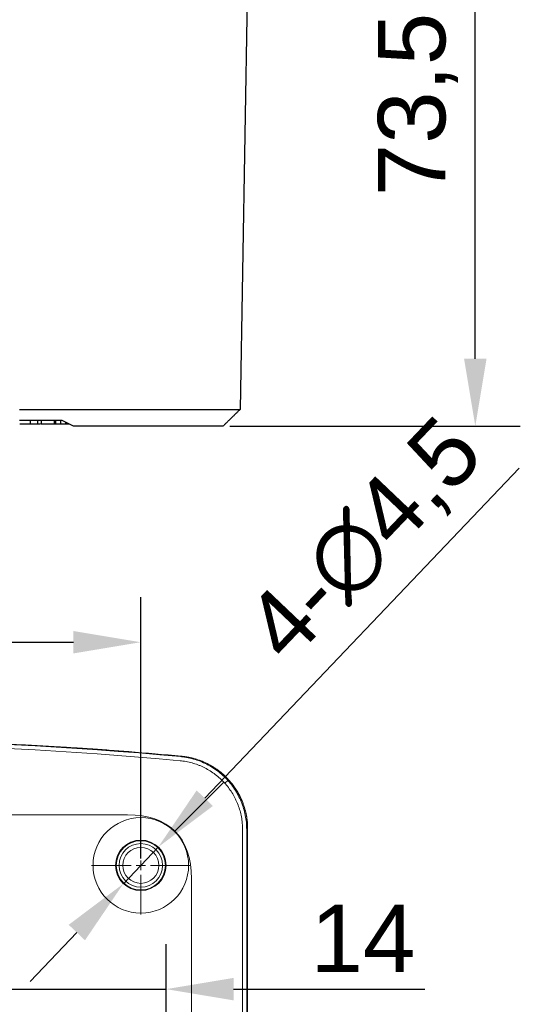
# Model space of a CAD drawing. Header units: millimetres. Extents: x -404827 to -46036, y 267324 to 306977.
# Tile 39 of 55: x -49090 to -49045, y 270407 to 270494. Entities that reach past the tile are written whole.
import ezdxf

# ---------------------------------------------------------------- set-up
doc = ezdxf.new("R2010")
doc.units = ezdxf.units.MM
doc.linetypes.add('CENTER2', pattern=[28.575, 19.05, -3.175, 3.175, -3.175])
doc.layers.add('6-中心线', color=1, linetype='CENTER2', lineweight=20)
doc.layers.add('7-标注、箭头、引线', color=3, linetype='Continuous', lineweight=20)
doc.styles.get("Standard").update_dxf_attribs({"font": 'arial.ttf'})
doc.dimstyles.new('ISO-25', dxfattribs={"dimtxt": 2.5, "dimasz": 2.5, "dimexe": 1.25, "dimexo": 0.625, "dimtad": 1, "dimtxsty": 'Standard', "dimcen": 2.5, "dimadec": 0, "dimazin": 0, "dimtfac": 1, "dimtmove": 0, "dimatfit": 3, "dimfxl": 1, "dimarcsym": 0})

# ---------------------------------------------------------------- blocks, each defined once
blk = doc.blocks.new('*D88')
at = {"layer": '7-标注、箭头、引线', "color": 0, "lineweight": -2, "transparency": 16777216}
for p, q in [((-49090.595, 270392.461), (-49090.595, 270412.223)), ((-49076.595, 270392.461), (-49076.595, 270412.223)), ((-49096.595, 270408.223), (-49102.595, 270408.223)), ((-49090.595, 270408.223), (-49076.595, 270408.223)), ((-49070.595, 270408.223), (-49053.59, 270408.223))]:
    blk.add_line(p, q, dxfattribs=at)
at = {"layer": '7-标注、箭头、引线', "color": 0, "transparency": 16777216}
for points in [[(-49096.595, 270409.223), (-49096.595, 270407.223), (-49090.595, 270408.223)], [(-49070.595, 270409.223), (-49070.595, 270407.223), (-49076.595, 270408.223)]]:
    blk.add_solid(points, dxfattribs=at)
at = {"layer": 'Defpoints', "color": 0, "transparency": 16777216}
for p in [(-49076.595, 270408.223), (-49090.595, 270391.836), (-49076.595, 270391.836)]:
    blk.add_point(p, dxfattribs=at)
at = {"layer": '7-标注、箭头、引线', "color": 0, "transparency": 16777216, "insert": (-49059.092, 270412.735), "char_height": 6, "attachment_point": 5}
blk.add_mtext('14', dxfattribs=at)
blk = doc.blocks.new('*D79')
at = {"layer": '7-标注、箭头、引线', "color": 0, "lineweight": -2, "transparency": 16777216}
for p, q in [((-49073.718, 270531.801), (-49045.104, 270531.801)), ((-49049.104, 270464.301), (-49049.104, 270525.801)), ((-49070.918, 270458.301), (-49045.104, 270458.301))]:
    blk.add_line(p, q, dxfattribs=at)
at = {"layer": '7-标注、箭头、引线', "color": 0, "transparency": 16777216}
for points in [[(-49050.104, 270525.801), (-49048.104, 270525.801), (-49049.104, 270531.801)], [(-49050.104, 270464.301), (-49048.104, 270464.301), (-49049.104, 270458.301)]]:
    blk.add_solid(points, dxfattribs=at)
at = {"layer": 'Defpoints', "color": 0, "transparency": 16777216}
for p in [(-49074.343, 270531.801), (-49049.104, 270531.801), (-49071.543, 270458.301)]:
    blk.add_point(p, dxfattribs=at)
at = {"layer": '7-标注、箭头、引线', "color": 0, "transparency": 16777216, "insert": (-49054.21, 270495.051), "char_height": 6, "attachment_point": 5, "rotation": 90}
blk.add_mtext('73,5%%P0.2', dxfattribs=at)
blk = doc.blocks.new('*U63')
at = {"layer": '6-中心线', "color": 0, "linetype": 'CENTER2', "transparency": 16777216}
for p, q in [((0, 0.85), (0, 4.37)), ((-4.37, 0), (-0.85, 0)), ((0.85, 0), (4.37, 0)), ((0, -4.37), (0, -0.85))]:
    blk.add_line(p, q, dxfattribs=at)
at = {"layer": '6-中心线', "color": 0, "linetype": 'Continuous', "transparency": 16777216}
for p, q in [((-0.425, 0), (0.425, 0)), ((0, -0.425), (0, 0.425))]:
    blk.add_line(p, q, dxfattribs=at)
blk = doc.blocks.new('*D80')
at = {"layer": '7-标注、箭头、引线', "color": 0, "lineweight": -2, "transparency": 16777216}
for p, q in [((-49130.845, 270419.861), (-49130.845, 270443.087)), ((-49078.845, 270419.861), (-49078.845, 270443.087)), ((-49124.845, 270439.087), (-49084.845, 270439.087))]:
    blk.add_line(p, q, dxfattribs=at)
at = {"layer": '7-标注、箭头、引线', "color": 0, "transparency": 16777216}
for points in [[(-49124.845, 270440.087), (-49124.845, 270438.087), (-49130.845, 270439.087)], [(-49084.845, 270440.087), (-49084.845, 270438.087), (-49078.845, 270439.087)]]:
    blk.add_solid(points, dxfattribs=at)
at = {"layer": 'Defpoints', "color": 0, "transparency": 16777216}
for p in [(-49078.845, 270439.087), (-49130.845, 270419.236), (-49078.845, 270419.236)]:
    blk.add_point(p, dxfattribs=at)
at = {"layer": '7-标注、箭头、引线', "color": 0, "transparency": 16777216, "insert": (-49104.845, 270443.651), "char_height": 6, "attachment_point": 5}
blk.add_mtext('52', dxfattribs=at)
blk = doc.blocks.new('*D82')
at = {"layer": '7-标注、箭头、引线', "color": 0, "lineweight": -2, "transparency": 16777216}
for p, q in [((-49045.218, 270454.568), (-49073.157, 270425.212)), ((-49080.396, 270417.606), (-49077.294, 270420.866)), ((-49084.533, 270413.26), (-49088.669, 270408.914))]:
    blk.add_line(p, q, dxfattribs=at)
at = {"layer": '7-标注、箭头、引线', "color": 0, "transparency": 16777216}
for points in [[(-49073.882, 270425.901), (-49072.433, 270424.523), (-49077.294, 270420.866)], [(-49085.257, 270413.949), (-49083.808, 270412.57), (-49080.396, 270417.606)]]:
    blk.add_solid(points, dxfattribs=at)
at = {"layer": 'Defpoints', "color": 0, "transparency": 16777216}
for p in [(-49077.294, 270420.866), (-49080.396, 270417.606)]:
    blk.add_point(p, dxfattribs=at)
at = {"layer": '7-标注、箭头、引线', "color": 0, "transparency": 16777216, "insert": (-49058.703, 270447.948), "char_height": 6, "attachment_point": 5, "rotation": 46.41647}
blk.add_mtext('4-∅4,5', dxfattribs=at)

msp = doc.modelspace()

# ---------------------------------------------------------------- linework, layer by layer
at = {"lineweight": -3}
for p, q in [((-49069.345, 270498.301), (-49070.017, 270459.801)), ((-49089.645, 270459.801), (-49075.295, 270459.801)), ((-49085.845, 270458.801), (-49089.645, 270458.801)), ((-49088.69, 270458.801), (-49088.69, 270458.501)), ((-49088.005, 270458.501), (-49088.005, 270458.801)), ((-49087.715, 270458.801), (-49087.715, 270458.501)), ((-49086.513, 270458.501), (-49086.513, 270458.801)), ((-49086.419, 270458.801), (-49086.419, 270458.501)), ((-49085.978, 270458.801), (-49085.978, 270458.501)), ((-49084.845, 270458.301), (-49085.845, 270458.801)), ((-49085.541, 270458.649), (-49085.541, 270458.501)), ((-49089.613, 270458.501), (-49088.69, 270458.501)), ((-49088.69, 270458.501), (-49088.221, 270458.501)), ((-49086.562, 270458.501), (-49086.419, 270458.501)), ((-49086.419, 270458.501), (-49085.978, 270458.501)), ((-49085.978, 270458.501), (-49085.541, 270458.501)), ((-49085.541, 270458.501), (-49085.39, 270458.501)), ((-49085.39, 270458.573), (-49085.39, 270458.501)), ((-49085.39, 270458.501), (-49085.385, 270458.501)), ((-49085.385, 270458.571), (-49085.385, 270458.501)), ((-49085.385, 270458.501), (-49085.245, 270458.501)), ((-49075.438, 270458.301), (-49084.845, 270458.301))]:
    msp.add_line(p, q, dxfattribs=at)
at = {"color": 7, "linetype": 'Continuous', "lineweight": 13}
for p, q in [((-49071.454, 270426.627), (-49075.808, 270422.273)), ((-49071.111, 270426.799), (-49071.386, 270426.553)), ((-49129.66, 270423.738), (-49080.03, 270423.738)), ((-49069.799, 270139.233), (-49069.799, 270422.439)), ((-49069.432, 270139.233), (-49069.432, 270422.439)), ((-49069.345, 270422.478), (-49069.345, 270139.194)), ((-49069.345, 270422.475), (-49069.345, 270139.197)), ((-49074.343, 270143.621), (-49074.343, 270418.051))]:
    msp.add_line(p, q, dxfattribs=at)
for radius in [4.25, 2.25, 2.19, 1.935, 1.6]:
    msp.add_circle((-49078.845, 270419.236), radius, dxfattribs=at)
for radius, start, end in [(316.019, 84.64017, 95.35983), (316.063, 84.62462, 85.47783), (316.062, 84.62395, 85.47783)]:
    msp.add_arc((-49104.845, 270114.273), radius, start, end, dxfattribs=at)
for centre, major_axis, ratio, start_param, end_param in [((-49104.845, 270117.276), (0, 312.666), 0.999954, 6.188737, 6.377633), ((-49098.823, 270399.258), (23.015, 23.015), 0.362541, 5.935382, 6.630988)]:
    msp.add_ellipse(centre, major_axis=major_axis, ratio=ratio, start_param=start_param, end_param=end_param, dxfattribs=at)
at = {"lineweight": -3}
for points, degree, knots in [([(-49075.295, 270459.801), (-49075.151, 270459.801), (-49075.007, 270459.801), (-49074.49, 270459.801), (-49074.123, 270459.801), (-49073.587, 270459.801), (-49073.41, 270459.801), (-49073.068, 270459.801), (-49072.902, 270459.801), (-49072.58, 270459.801), (-49072.425, 270459.801), (-49072.123, 270459.801), (-49071.977, 270459.801), (-49071.558, 270459.801), (-49071.307, 270459.801), (-49070.863, 270459.801), (-49070.675, 270459.801), (-49070.443, 270459.801), (-49070.374, 270459.801), (-49070.254, 270459.801), (-49070.202, 270459.801), (-49070.076, 270459.801), (-49070.029, 270459.801), (-49070.018, 270459.801), (-49070.017, 270459.801), (-49070.017, 270459.801)], 3, [0, 0, 0, 0, 0.050421, 0.050421, 0.183612, 0.183612, 0.250207, 0.250207, 0.316802, 0.316802, 0.383397, 0.383397, 0.449993, 0.449993, 0.583183, 0.583183, 0.716374, 0.716374, 0.782969, 0.782969, 0.849564, 0.849564, 0.982755, 0.982755, 1, 1, 1, 1]), ([(-49088.056, 270458.501), (-49087.943, 270458.501), (-49087.795, 270458.501), (-49087.765, 270458.501)], 2, [0, 0, 0, 0.779937, 1, 1, 1]), ([(-49087.715, 270458.501), (-49087.715, 270458.501), (-49087.711, 270458.501), (-49087.577, 270458.501)], 2, [0, 0, 0, 0.03362, 1, 1, 1]), ([(-49071.543, 270458.301), (-49071.543, 270458.301), (-49072.122, 270458.301), (-49073.203, 270458.301), (-49073.919, 270458.301), (-49074.64, 270458.301), (-49075.438, 270458.301)], 2, [0, 0, 0, 0.25, 0.5, 0.75, 0.75, 1, 1, 1])]:
    msp.add_open_spline(points, degree=degree, knots=knots, dxfattribs=at)
for points, degree in [([(-49070.017, 270459.801), (-49071.543, 270458.301)], 1), ([(-49088.221, 270458.501), (-49088.004, 270458.501), (-49088.005, 270458.501)], 2), ([(-49087.577, 270458.501), (-49087.389, 270458.501), (-49086.892, 270458.501), (-49086.713, 270458.501)], 2), ([(-49086.713, 270458.501), (-49086.514, 270458.501), (-49086.513, 270458.501)], 2)]:
    msp.add_open_spline(points, degree=degree, dxfattribs=at)
at = {"color": 7, "linetype": 'Continuous', "lineweight": 13}
for points, knots in [([(-49086.315, 270429.792), (-49086.965, 270429.83), (-49087.633, 270429.868), (-49089.007, 270429.94), (-49089.712, 270429.974), (-49091.158, 270430.04), (-49091.899, 270430.072), (-49093.038, 270430.116), (-49093.422, 270430.13), (-49094.005, 270430.15), (-49094.299, 270430.16), (-49094.595, 270430.17), (-49094.793, 270430.176), (-49094.892, 270430.179), (-49095.785, 270430.207), (-49096.586, 270430.229), (-49098.201, 270430.267), (-49099.015, 270430.283), (-49100.658, 270430.309), (-49101.486, 270430.319), (-49102.738, 270430.329), (-49103.157, 270430.332), (-49103.788, 270430.334), (-49103.999, 270430.335), (-49104.316, 270430.336), (-49104.422, 270430.336), (-49104.633, 270430.336), (-49104.738, 270430.336), (-49105.687, 270430.336), (-49106.524, 270430.333), (-49108.189, 270430.319), (-49109.016, 270430.309), (-49110.659, 270430.284), (-49111.475, 270430.267), (-49112.691, 270430.239), (-49113.095, 270430.229), (-49113.598, 270430.215), (-49113.698, 270430.212), (-49113.899, 270430.206), (-49114, 270430.203), (-49114.3, 270430.195), (-49114.499, 270430.189), (-49115.488, 270430.158), (-49116.262, 270430.131), (-49117.777, 270430.072), (-49118.517, 270430.041), (-49119.965, 270429.975), (-49120.672, 270429.94), (-49121.706, 270429.886), (-49122.047, 270429.868), (-49122.467, 270429.844), (-49122.551, 270429.84), (-49122.718, 270429.83), (-49122.967, 270429.816), (-49123.213, 270429.802), (-49123.375, 270429.792)], [0, 0, 0, 0, 0.0625, 0.0625, 0.125, 0.125, 0.1875, 0.1875, 0.21875, 0.21875, 0.234375, 0.242187, 0.242187, 0.25, 0.25, 0.3125, 0.3125, 0.375, 0.375, 0.4375, 0.4375, 0.46875, 0.46875, 0.484375, 0.484375, 0.492187, 0.492187, 0.5, 0.5, 0.5625, 0.5625, 0.625, 0.625, 0.6875, 0.6875, 0.71875, 0.71875, 0.726562, 0.726562, 0.734375, 0.734375, 0.75, 0.75, 0.8125, 0.8125, 0.875, 0.875, 0.9375, 0.9375, 0.96875, 0.96875, 0.976562, 0.976562, 0.984375, 1, 1, 1, 1]), ([(-49123.375, 270429.782), (-49123.214, 270429.791), (-49122.969, 270429.804), (-49122.72, 270429.818), (-49122.554, 270429.827), (-49122.47, 270429.831), (-49122.049, 270429.853), (-49121.709, 270429.87), (-49120.674, 270429.921), (-49119.967, 270429.954), (-49118.52, 270430.016), (-49117.779, 270430.046), (-49116.264, 270430.101), (-49115.49, 270430.127), (-49114.501, 270430.156), (-49114.302, 270430.162), (-49114.002, 270430.17), (-49113.901, 270430.173), (-49113.7, 270430.179), (-49113.6, 270430.181), (-49113.097, 270430.194), (-49112.693, 270430.204), (-49111.477, 270430.231), (-49110.661, 270430.247), (-49109.018, 270430.271), (-49108.191, 270430.281), (-49106.526, 270430.293), (-49105.689, 270430.297), (-49104.74, 270430.297), (-49104.634, 270430.297), (-49104.423, 270430.296), (-49104.318, 270430.296), (-49104.001, 270430.296), (-49103.79, 270430.295), (-49103.158, 270430.293), (-49102.739, 270430.29), (-49101.487, 270430.281), (-49100.659, 270430.271), (-49099.017, 270430.247), (-49098.202, 270430.231), (-49096.587, 270430.195), (-49095.786, 270430.174), (-49094.893, 270430.148), (-49094.794, 270430.145), (-49094.596, 270430.139), (-49094.3, 270430.129), (-49094.006, 270430.12), (-49093.423, 270430.101), (-49093.039, 270430.087), (-49091.9, 270430.046), (-49091.159, 270430.016), (-49089.713, 270429.954), (-49089.008, 270429.921), (-49087.634, 270429.853), (-49086.965, 270429.818), (-49086.315, 270429.782)], [0, 0, 0, 0, 0.015625, 0.023438, 0.023438, 0.03125, 0.03125, 0.0625, 0.0625, 0.125, 0.125, 0.1875, 0.1875, 0.25, 0.25, 0.265625, 0.265625, 0.273438, 0.273438, 0.28125, 0.28125, 0.3125, 0.3125, 0.375, 0.375, 0.4375, 0.4375, 0.5, 0.5, 0.507813, 0.507813, 0.515625, 0.515625, 0.53125, 0.53125, 0.5625, 0.5625, 0.625, 0.625, 0.6875, 0.6875, 0.75, 0.75, 0.757813, 0.757813, 0.765625, 0.78125, 0.78125, 0.8125, 0.8125, 0.875, 0.875, 0.9375, 0.9375, 1, 1, 1, 1]), ([(-49086.315, 270429.792), (-49086.09, 270429.779), (-49085.859, 270429.765), (-49085.384, 270429.736), (-49084.897, 270429.706), (-49084.385, 270429.673), (-49083.992, 270429.647), (-49083.859, 270429.639), (-49083.658, 270429.625), (-49083.591, 270429.62), (-49083.455, 270429.611), (-49083.386, 270429.607), (-49083.044, 270429.583), (-49082.768, 270429.564), (-49082.211, 270429.525), (-49081.65, 270429.484), (-49081.08, 270429.441), (-49080.506, 270429.398), (-49080.217, 270429.375), (-49079.925, 270429.352)], [0, 0, 0, 0, 0.125, 0.125, 0.25, 0.375, 0.375, 0.4375, 0.4375, 0.46875, 0.46875, 0.5, 0.5, 0.625, 0.625, 0.75, 0.875, 0.875, 1, 1, 1, 1]), ([(-49086.315, 270429.782), (-49086.287, 270429.781), (-49086.259, 270429.779), (-49086.202, 270429.776), (-49086.174, 270429.774), (-49086.088, 270429.77), (-49085.916, 270429.76), (-49085.74, 270429.75), (-49085.383, 270429.729), (-49084.896, 270429.7), (-49084.385, 270429.669), (-49083.861, 270429.635), (-49083.594, 270429.618), (-49083.251, 270429.595), (-49083.182, 270429.59), (-49083.045, 270429.581), (-49082.838, 270429.567), (-49082.629, 270429.553), (-49082.211, 270429.523), (-49081.649, 270429.483), (-49081.08, 270429.441), (-49080.506, 270429.397), (-49080.216, 270429.375), (-49079.925, 270429.352)], [0, 0, 0, 0, 0.015625, 0.015625, 0.03125, 0.03125, 0.0625, 0.125, 0.125, 0.25, 0.375, 0.375, 0.5, 0.5, 0.53125, 0.53125, 0.5625, 0.625, 0.625, 0.75, 0.875, 0.875, 1, 1, 1, 1]), ([(-49069.432, 270422.439), (-49069.432, 270422.538), (-49069.435, 270422.637), (-49069.449, 270422.949), (-49069.469, 270423.16), (-49069.56, 270423.789), (-49069.661, 270424.201), (-49069.947, 270425.01), (-49070.128, 270425.395), (-49070.452, 270425.941), (-49070.57, 270426.118), (-49070.822, 270426.462), (-49070.958, 270426.629), (-49071.386, 270427.104), (-49071.699, 270427.39), (-49072.209, 270427.771), (-49072.386, 270427.891), (-49072.753, 270428.112), (-49072.941, 270428.213), (-49073.515, 270428.488), (-49073.913, 270428.632), (-49074.534, 270428.79), (-49074.745, 270428.833), (-49075.079, 270428.884), (-49075.202, 270428.899), (-49075.326, 270428.911)], [0, 0, 0, 0, 0.030666, 0.030666, 0.097127, 0.097127, 0.230048, 0.230048, 0.362969, 0.362969, 0.42943, 0.42943, 0.49589, 0.49589, 0.628811, 0.628811, 0.695272, 0.695272, 0.761732, 0.761732, 0.894653, 0.894653, 0.961114, 0.961114, 1, 1, 1, 1]), ([(-49069.345, 270422.475), (-49069.345, 270422.677), (-49069.354, 270422.877), (-49069.391, 270423.274), (-49069.446, 270423.668), (-49069.537, 270424.056), (-49069.619, 270424.345), (-49069.649, 270424.441), (-49069.697, 270424.584), (-49069.713, 270424.632), (-49069.747, 270424.726), (-49069.765, 270424.774), (-49069.856, 270425.008), (-49069.936, 270425.19), (-49070.114, 270425.547), (-49070.21, 270425.721), (-49070.419, 270426.06), (-49070.532, 270426.225), (-49070.683, 270426.425), (-49070.714, 270426.465), (-49070.776, 270426.544), (-49070.808, 270426.583), (-49070.904, 270426.7), (-49070.97, 270426.775), (-49071.172, 270426.997), (-49071.454, 270427.279), (-49071.76, 270427.534), (-49071.998, 270427.715), (-49072.12, 270427.803), (-49072.245, 270427.887), (-49072.329, 270427.942), (-49072.371, 270427.969), (-49072.585, 270428.102), (-49072.76, 270428.199), (-49073.117, 270428.378), (-49073.481, 270428.539), (-49073.859, 270428.667), (-49074.147, 270428.75), (-49074.244, 270428.775), (-49074.391, 270428.81), (-49074.44, 270428.821), (-49074.539, 270428.842), (-49074.588, 270428.852), (-49074.836, 270428.899), (-49075.035, 270428.927), (-49075.236, 270428.946)], [0, 0, 0, 0, 0.0625, 0.0625, 0.125, 0.1875, 0.1875, 0.21875, 0.21875, 0.234375, 0.234375, 0.25, 0.25, 0.3125, 0.3125, 0.375, 0.375, 0.4375, 0.4375, 0.453125, 0.453125, 0.46875, 0.46875, 0.5, 0.5, 0.5625, 0.625, 0.625, 0.65625, 0.671875, 0.671875, 0.6875, 0.6875, 0.75, 0.75, 0.8125, 0.875, 0.875, 0.90625, 0.90625, 0.921875, 0.921875, 0.9375, 0.9375, 1, 1, 1, 1]), ([(-49069.345, 270422.478), (-49069.345, 270422.644), (-49069.352, 270422.811), (-49069.397, 270423.398), (-49069.47, 270423.816), (-49069.642, 270424.433), (-49069.71, 270424.637), (-49069.865, 270425.034), (-49069.952, 270425.228), (-49070.143, 270425.606), (-49070.248, 270425.79), (-49070.477, 270426.148), (-49070.6, 270426.323), (-49070.998, 270426.829), (-49071.294, 270427.138), (-49071.947, 270427.696), (-49072.296, 270427.938), (-49072.85, 270428.249), (-49073.04, 270428.344), (-49073.432, 270428.515), (-49073.633, 270428.591), (-49074.241, 270428.789), (-49074.655, 270428.879), (-49075.129, 270428.935), (-49075.181, 270428.941), (-49075.233, 270428.946)], [0, 0, 0, 0, 0.051761, 0.051761, 0.1849, 0.1849, 0.25147, 0.25147, 0.31804, 0.31804, 0.38461, 0.38461, 0.45118, 0.45118, 0.58432, 0.58432, 0.71746, 0.71746, 0.784029, 0.784029, 0.850599, 0.850599, 0.983739, 0.983739, 1, 1, 1, 1]), ([(-49075.234, 270428.535), (-49075.051, 270428.514), (-49074.87, 270428.484), (-49074.513, 270428.41), (-49074.337, 270428.365), (-49073.989, 270428.26), (-49073.818, 270428.2), (-49073.564, 270428.097), (-49073.479, 270428.061), (-49073.354, 270428.004), (-49073.313, 270427.985), (-49073.23, 270427.945), (-49073.188, 270427.924), (-49072.984, 270427.82), (-49072.825, 270427.729), (-49072.517, 270427.535), (-49072.367, 270427.432), (-49072.077, 270427.211), (-49071.937, 270427.094), (-49071.734, 270426.909), (-49071.667, 270426.845), (-49071.57, 270426.748), (-49071.537, 270426.715), (-49071.473, 270426.648), (-49071.442, 270426.615), (-49071.287, 270426.445), (-49071.17, 270426.305), (-49070.948, 270426.015), (-49070.844, 270425.866), (-49070.65, 270425.557), (-49070.559, 270425.399), (-49070.454, 270425.194), (-49070.433, 270425.153), (-49070.393, 270425.07), (-49070.373, 270425.028), (-49070.316, 270424.902), (-49070.28, 270424.818), (-49070.177, 270424.563), (-49070.116, 270424.391), (-49070.01, 270424.043), (-49069.965, 270423.867), (-49069.891, 270423.509), (-49069.861, 270423.328), (-49069.835, 270423.099), (-49069.83, 270423.053), (-49069.821, 270422.961), (-49069.817, 270422.915), (-49069.808, 270422.777), (-49069.803, 270422.685), (-49069.801, 270422.592)], [0, 0, 0, 0, 0.0625, 0.0625, 0.125, 0.125, 0.1875, 0.1875, 0.21875, 0.21875, 0.234375, 0.234375, 0.25, 0.25, 0.3125, 0.3125, 0.375, 0.375, 0.4375, 0.4375, 0.46875, 0.46875, 0.484375, 0.484375, 0.5, 0.5, 0.5625, 0.5625, 0.625, 0.625, 0.6875, 0.6875, 0.703125, 0.703125, 0.71875, 0.71875, 0.75, 0.75, 0.8125, 0.8125, 0.875, 0.875, 0.9375, 0.9375, 0.953125, 0.953125, 0.96875, 0.96875, 1, 1, 1, 1])]:
    msp.add_open_spline(points, degree=3, knots=knots, dxfattribs=at)
for points in [[(-49075.36, 270428.548), (-49075.318, 270428.544), (-49075.276, 270428.54), (-49075.234, 270428.535)], [(-49069.801, 270422.592), (-49069.8, 270422.541), (-49069.799, 270422.49), (-49069.799, 270422.439)]]:
    msp.add_open_spline(points, degree=3, dxfattribs=at)
msp.add_rational_spline([(-49071.641, 270427.432), (-49071.686, 270427.415), (-49071.73, 270427.397)], [0.499974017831, 0.500025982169, 0.499974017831], degree=2, dxfattribs=at)

# ---------------------------------------------------------------- block references
at = {"layer": '6-中心线', "linetype": 'CENTER2'}
msp.add_blockref('*U63', (-49078.845, 270419.236), dxfattribs=at)

# ---------------------------------------------------------------- dimensions: what is measured, and where the dimension line sits
at = {"layer": '7-标注、箭头、引线'}
dim = msp.add_linear_dim(base=(-49049.104, 270531.801), p1=(-49071.543, 270458.301), p2=(-49074.343, 270531.801), angle=90, text='<>%%P0.2', dimstyle='ISO-25', override={"dimtxt": 6, "dimasz": 6, "dimexe": 4, "dimgap": 1.5}, dxfattribs=at)
dim.commit()
dim.dimension.update_dxf_attribs({"geometry": '*D79', "text_midpoint": (-49054.21, 270495.051)})
dim = msp.add_diameter_dim_2p(p1=(-49080.396, 270417.606), p2=(-49077.294, 270420.866), text='4-<>', dimstyle='ISO-25', override={"dimtxt": 6, "dimasz": 6, "dimexe": 4, "dimgap": 1.5}, dxfattribs=at)
dim.commit()
dim.dimension.update_dxf_attribs({"geometry": '*D82', "text_midpoint": (-49054.933, 270444.361), "dimtype": 163})
dim = msp.add_linear_dim(base=(-49078.845, 270439.087), p1=(-49130.845, 270419.236), p2=(-49078.845, 270419.236), dimstyle='ISO-25', override={"dimtxt": 6, "dimasz": 6, "dimexe": 4, "dimgap": 1.5}, dxfattribs=at)
dim.commit()
dim.dimension.update_dxf_attribs({"geometry": '*D80', "text_midpoint": (-49104.845, 270443.651)})
dim = msp.add_linear_dim(base=(-49076.595, 270408.223), p1=(-49090.595, 270391.836), p2=(-49076.595, 270391.836), dimstyle='ISO-25', override={"dimtxt": 6, "dimasz": 6, "dimexe": 4, "dimgap": 1.5}, dxfattribs=at)
dim.commit()
dim.dimension.update_dxf_attribs({"geometry": '*D88', "text_midpoint": (-49059.092, 270408.223), "dimtype": 160})

doc.saveas('drawing.dxf')
